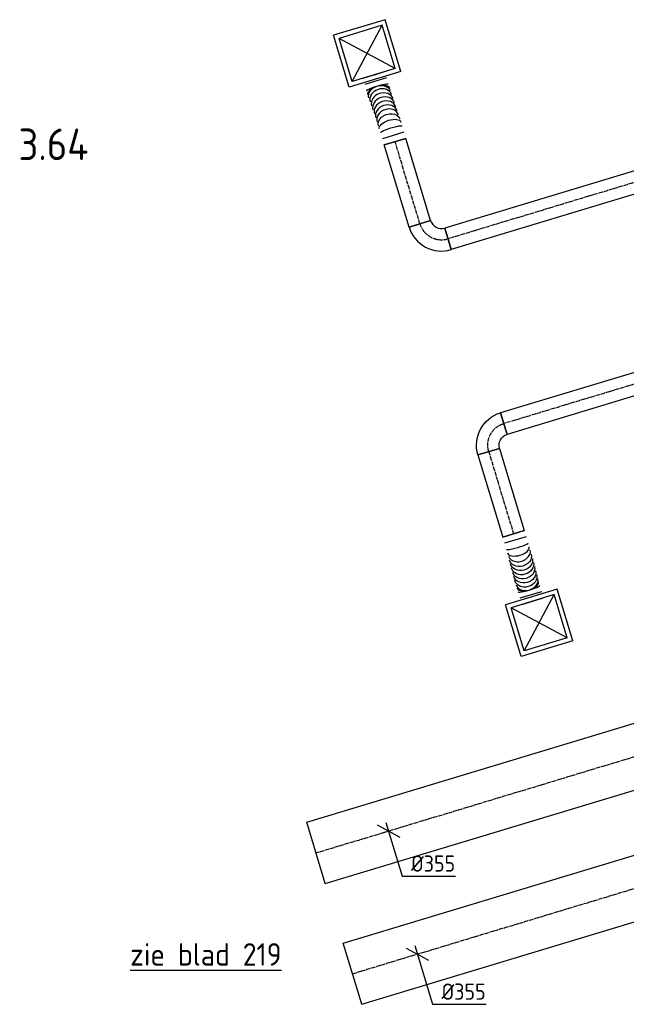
# Model space of a CAD drawing. Header units: millimetres. Extents: x -2745 to 52607, y -299 to 65129.
# Tile 23 of 40: x 39541 to 42908, y 7334 to 12797. Entities that reach past the tile are written whole.
import ezdxf

# ---------------------------------------------------------------- set-up
doc = ezdxf.new("R2010")
doc.units = ezdxf.units.MM
doc.linetypes.add('CENTER2', pattern=[28.575, 19.05, -3.175, 3.175, -3.175])
doc.linetypes.add('SMALL_DASH', pattern=[1.5, 0.5, -1])
for name, color, linetype in [('bTuwkundig', 7, 'Continuous'), ('WL570---_RETOUR_D', 4, 'Continuous'), ('WL570---_RETOUR_HL', 1, 'CENTER2'), ('WL570---_TOEVOER_D', 3, 'Continuous'), ('WL570---_TOEVOER_HL', 1, 'CENTER2'), ('WL570---_TOEVOER_RST', 3, 'Continuous'), ('WL570---_TOEVOER_RST_HL', 1, 'CENTER2'), ('WM570---_RETOUR', 1, 'Continuous')]:
    doc.layers.add(name, color=color, linetype=linetype)
doc.styles.add('STABICAD-018', font='ISOCP.SHX', dxfattribs={"height": 90})
doc.styles.add('STABICAD-025', font='ISOCP.SHX', dxfattribs={"height": 125})
doc.styles.add('STABICAD-035', font='ISOCP.SHX', dxfattribs={"height": 175})

# ---------------------------------------------------------------- blocks, each defined once
blk = doc.blocks.new('*U551')
at = {"color": 0, "linetype": 'Continuous'}
for p, q in [((150, 150, -2700), (-150, 150, -2700)), ((-150, -150, -2700), (-150, 150, -2700)), ((125, 125, -2700), (-125, 125, -2700)), ((-125, -125, -2700), (-125, 125, -2700)), ((125, -125, -2700), (-125, 125, -2700)), ((-125, -125, -2700), (125, 125, -2700)), ((125, -125, -2700), (125, 125, -2700)), ((150, -150, -2700), (150, 150, -2700)), ((150, -150, -2700), (-150, -150, -2700)), ((125, -125, -2700), (-125, -125, -2700))]:
    blk.add_line(p, q, dxfattribs=at)
at = {"layer": 'WL570---_TOEVOER_RST_HL', "linetype": 'CENTER2'}
blk.add_circle((0, 0, -2700), 0.0125, dxfattribs=at)
at = {"layer": 'WL570---_TOEVOER_D', "color": 1, "style": 'STABICAD-018'}
blk.add_attdef('PRODUCTCODE', (44069.1, 7935.4, 2700), '', height=1.8, dxfattribs=at)
at = {"layer": 'WL570---_TOEVOER_D', "color": 2}
for tag, p, style in [('CODE', (44069.1, 7375.4, 2700), 'STABICAD-018'), ('SECTIONCODE', (44069.1, 7275.4, 2700), 'STABICAD-025'), ('MATERIALCODE', (44069.1, 7275.4, 2700), 'STABICAD-025'), ('POSITIONCODE', (44069.1, 7275.4, 2700), 'STABICAD-025'), ('FLOWPREFIX', (44091.6, 6615.4, 2700), 'STABICAD-018'), ('FLOW', (44114.1, 6615.4, 2700), 'STABICAD-018'), ('FLOWSUFFIX', (44280.7, 6615.4, 2700), 'STABICAD-018')]:
    blk.add_attdef(tag, p, '', height=1.8, dxfattribs=dict(at, style=style))
blk = doc.blocks.new('*U568')
at = {"color": 0, "linetype": 'Continuous'}
for p, q in [((-125, -62.5, -3000), (-125, 62.5, -3000)), ((62.5, -125, -3000), (-62.5, -125, -3000))]:
    blk.add_line(p, q, dxfattribs=at)
for radius, start in [(187.5, 0), (62.5, 360)]:
    blk.add_arc((-125, -125, -3000), radius, start, 90, dxfattribs=at)
at = {"layer": 'WL570---_TOEVOER_HL', "linetype": 'CENTER2'}
blk.add_arc((-125, -125, -3000), 125, 360, 90, dxfattribs=at)
at = {"layer": 'WL570---_RETOUR_D', "color": 2, "style": 'STABICAD-025'}
for tag in ['SECTIONCODE', 'CODE', 'POSITIONCODE']:
    blk.add_attdef(tag, (40843.7, 14704.5, 3000), '', height=1.8, dxfattribs=at)
blk = doc.blocks.new('*U570')
at = {"color": 0, "linetype": 'Continuous'}
for p, q in [((0, 62.5, -3000), (3265.9, 62.5, -3000)), ((0, -62.5, -3000), (0, 62.5, -3000)), ((3265.9, 62.5, -3000), (3265.9, -62.5, -3000)), ((0, -62.5, -3000), (3265.9, -62.5, -3000))]:
    blk.add_line(p, q, dxfattribs=at)
at = {"layer": 'WL570---_TOEVOER_HL', "linetype": 'CENTER2'}
blk.add_line((0, 0, -3000), (3265.9, 0, -3000), dxfattribs=at)
at = {"layer": 'WL570---_RETOUR_D', "color": 2, "style": 'STABICAD-025'}
for tag in ['SECTIONCODE', 'CODE', 'POSITIONCODE']:
    blk.add_attdef(tag, (44089.6, 15685.5, 3000), '', height=1.8, dxfattribs=at)
blk = doc.blocks.new('*U564')
at = {"color": 2, "linetype": 'SMALL_DASH'}
blk.add_line((0, -62.5, -2725), (0, 62.5, -2725), dxfattribs=at)
at = {"color": 0, "linetype": 'Continuous'}
for p, q in [((36, 62.5, -2725), (36, -62.5, -2725)), ((352.5, 69.1, -2725), (352.5, -55.9, -2725)), ((388.5, 69.1, -2725), (388.5, -55.9, -2725))]:
    blk.add_line(p, q, dxfattribs=at)
at = {"color": 0, "linetype": 'Continuous', "extrusion": (0, 0, -1)}
for centre, major_axis, ratio, start_param, end_param in [((111.6, 0.5, -2725), (-1.7, 62.5), 0.747362, 3.136737, 6.278329), ((72, 0, -2725), (-0.2, 62.5), 0.120027, 3.141243, 6.282836), ((94.3, 0.1, -2725), (-0.8, 62.5), 0.47327, 3.138043, 6.279636), ((276.9, 6.1, -2725), (1.7, -62.5), 0.747362, 0.004856, 3.146449), ((294.2, 6.4, -2725), (0.8, -62.5), 0.47327, 0.00355, 3.145142), ((316.5, 6.6, -2725), (0.2, -62.5), 0.120027, 0.000349, 3.141942)]:
    blk.add_ellipse(centre, major_axis=major_axis, ratio=ratio, start_param=start_param, end_param=end_param, dxfattribs=at)
at = {"color": 0, "linetype": 'Continuous'}
for centre in [(135.2, 1.3, -2725), (158.9, 2.1, -2725), (182.5, 2.9, -2725), (206.1, 3.7, -2725), (229.7, 4.5, -2725), (253.3, 5.3, -2725)]:
    blk.add_ellipse(centre, major_axis=(2.1, -62.5), ratio=0.816615, start_param=3.141593, end_param=6.283185, dxfattribs=at)
at = {"layer": 'WL570---_RETOUR_D', "color": 2, "style": 'STABICAD-025'}
for tag in ['CODE', 'SECTIONCODE', 'POSITIONCODE']:
    blk.add_attdef(tag, (39683.3, 18521.4, 2725), '', height=1.8, dxfattribs=at)
blk = doc.blocks.new('*U567')
at = {"color": 0, "linetype": 'Continuous'}
for p, q in [((0, 62.5, -3000), (475.9, 62.5, -3000)), ((0, -62.5, -3000), (0, 62.5, -3000)), ((475.9, 62.5, -3000), (475.9, -62.5, -3000)), ((0, -62.5, -3000), (475.9, -62.5, -3000))]:
    blk.add_line(p, q, dxfattribs=at)
at = {"layer": 'WL570---_TOEVOER_HL', "linetype": 'CENTER2'}
blk.add_line((0, 0, -3000), (475.9, 0, -3000), dxfattribs=at)
at = {"layer": 'WL570---_RETOUR_D', "color": 2, "style": 'STABICAD-025'}
for tag, p in [('POSITIONCODE', (40595.3, 15008.1, 3000)), ('CODE', (40807.6, 14824.2, 3000)), ('SECTIONCODE', (40807.6, 14824.2, 3000))]:
    blk.add_attdef(tag, p, '', height=1.8, dxfattribs=at)
blk = doc.blocks.new('*U608')
at = {"color": 0, "linetype": 'Continuous'}
for p, q in [((0, 177.5, -3000), (2688, 177.5, -3000)), ((0, -177.5, -3000), (0, 177.5, -3000)), ((2688, 177.5, -3000), (2688, -177.5, -3000)), ((0, -177.5, -3000), (2688, -177.5, -3000))]:
    blk.add_line(p, q, dxfattribs=at)
at = {"layer": 'WL570---_RETOUR_HL', "linetype": 'CENTER2'}
blk.add_line((0, 0, -3000), (2688, 0, -3000), dxfattribs=at)
at = {"layer": 'WL570---_RETOUR_D', "color": 2, "style": 'STABICAD-025'}
for tag in ['SECTIONCODE', 'CODE', 'POSITIONCODE']:
    blk.add_attdef(tag, (41388.1, 7504.3, 3000), '', height=1.8, dxfattribs=at)
blk = doc.blocks.new('*U610')
at = {"color": 0, "linetype": 'Continuous'}
for p, q in [((0, 177.5, -3000), (2688, 177.5, -3000)), ((0, -177.5, -3000), (0, 177.5, -3000)), ((0, -177.5, -3000), (2688, -177.5, -3000))]:
    blk.add_line(p, q, dxfattribs=at)
at = {"layer": 'WL570---_RETOUR_HL', "linetype": 'CENTER2'}
blk.add_line((0, 0, -3000), (2688, 0, -3000), dxfattribs=at)
at = {"layer": 'WL570---_RETOUR_D', "color": 2, "style": 'STABICAD-025'}
for tag in ['SECTIONCODE', 'CODE', 'POSITIONCODE']:
    blk.add_attdef(tag, (41185.6, 8174.4, 3000), '', height=1.8, dxfattribs=at)
blk = doc.blocks.new('*U609')
at = {"color": 0, "linetype": 'Continuous'}
for p, q in [((-62.3, 33.4, -3000), (62.3, -33.4, -3000)), ((-14.5, 47.9, -3000), (84.2, -278.6, -3000)), ((84.2, -278.6, -3000), (380.9, -278.6, -3000))]:
    blk.add_line(p, q, dxfattribs=at)
at = {"color": 0, "linetype": 'Continuous', "style": 'STABICAD-018'}
blk.add_text('%%c355', height=90, dxfattribs=at).set_placement((134.2, -253.6, -3000))
at = {"layer": 'WL570---_RETOUR_D', "color": 2, "style": 'STABICAD-025'}
blk.add_attdef('CODE', (41748.6, 7613.3, 3000), '', height=1.8, dxfattribs=at)
blk = doc.blocks.new('*U612')
at = {"color": 0, "linetype": 'Continuous'}
for p, q in [((-62.3, 33.4, -3000), (62.3, -33.4, -3000)), ((-14.5, 47.9, -3000), (75.8, -250.7, -3000)), ((75.8, -250.7, -3000), (372.5, -250.7, -3000))]:
    blk.add_line(p, q, dxfattribs=at)
at = {"color": 0, "linetype": 'Continuous', "style": 'STABICAD-018'}
blk.add_text('%%c355', height=90, dxfattribs=at).set_placement((125.8, -225.7, -3000))
at = {"layer": 'WL570---_RETOUR_D', "color": 2, "style": 'STABICAD-025'}
blk.add_attdef('CODE', (41587.8, 8296, 3000), '', height=1.8, dxfattribs=at)

msp = doc.modelspace()

# ---------------------------------------------------------------- block references
at = {"layer": 'WL570---_RETOUR_D', "linetype": 'Continuous', "rotation": 16.81639386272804}
for name, p in [('*U610', (41185.6, 8174.4, 3000)), ('*U608', (41388.1, 7504.3, 3000))]:
    msp.add_blockref(name, p, dxfattribs=at)
at = {"layer": 'WL570---_TOEVOER_D', "linetype": 'Continuous'}
for name, p, rotation in [('*U570', (45044.3, 12526.6, 3000), 196.8163960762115), ('*U564', (41505.9, 12490.8, 2725), 286.8163938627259), ('*U567', (41762.3, 11665.3, 3000), 106.8163960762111), ('*U568', (41798.4, 11545.6, 3000), 196.8163960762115)]:
    msp.add_blockref(name, p, dxfattribs=dict(at, rotation=rotation))
at = {"layer": 'WL570---_TOEVOER_D', "linetype": 'Continuous', "xscale": -1}
for name, p, rotation in [('*U570', (45354.2, 11501.3, 3000), 16.81639164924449), ('*U568', (42108.3, 10520.3, 3000), 16.81639164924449), ('*U567', (42144.5, 10400.6, 3000), 106.8163916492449), ('*U564', (42388.3, 9571.3, 2725), 286.8163938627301)]:
    msp.add_blockref(name, p, dxfattribs=dict(at, rotation=rotation))
at = {"layer": 'WL570---_TOEVOER_RST', "linetype": 'Continuous', "rotation": 16.81639386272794}
for p in [(41469.7, 12610.5, 2700), (42424.4, 9451.6, 2700)]:
    msp.add_blockref('*U551', p, dxfattribs=at)
at = {"layer": 'WM570---_RETOUR', "linetype": 'Continuous'}
for name, p in [('*U612', (41587.8, 8296, 3000)), ('*U609', (41748.6, 7613.3, 3000))]:
    msp.add_blockref(name, p, dxfattribs=at)

# ---------------------------------------------------------------- texts
at = {"layer": 'bTuwkundig', "color": 3, "style": 'STABICAD-035'}
msp.add_text('3.64', height=175, dxfattribs=at).set_placement((39533.8, 12018.5, -500))
at = {"layer": 'WM570---_RETOUR', "style": 'STABICAD-025'}
msp.add_text('%%Uzie blad 219', height=125, dxfattribs=at).set_placement((40153.9, 7548.7, 3050))

doc.saveas('drawing.dxf')
